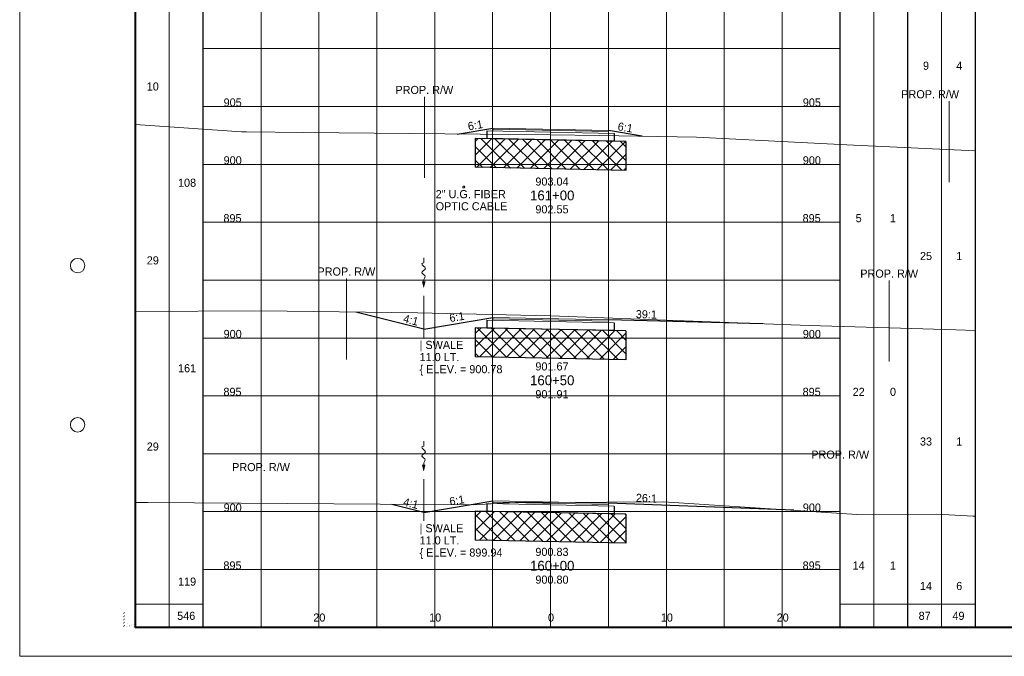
# Paper-space layout 'Layout1' of a CAD drawing. Header units: feet. Extents: x -1084 to 2301, y -843 to 1840.
# Tile 12 of 46: x -10 to 75, y 342 to 398. Entities that reach past the tile are written whole.
import ezdxf
from ezdxf.enums import TextEntityAlignment as Align

# ---------------------------------------------------------------- set-up
doc = ezdxf.new("R2010")
doc.units = ezdxf.units.FT
doc.header["$LTSCALE"] = 10
doc.header["$MEASUREMENT"] = 0
for name, pattern in [('cl5', [50, 1.25, -1.25, 45, -1.25, 1.25]), ('DGN Style 2', [42.257429, 25.354457, -16.902971]), ('DGN Style 3', [59.1604, 42.257429, -16.902971]), ('rowpr', [5.45, 1, -0.225, -0.225, 4])]:
    doc.linetypes.add(name, pattern=pattern)
for name, color, linetype, lineweight in [('DR_P_Flow_Arrow', 151, 'Continuous', 13), ('GE_P_CL_5', 7, 'cl5', 13), ('PV_P_Text', 7, 'Continuous', 13), ('RW_P_Fee_RW', 193, 'rowpr', 40), ('SH_Border', 7, 'Continuous', 40), ('SH_Data', 7, 'Continuous', 0), ('SH_Major_Grid_Line', 254, 'Continuous', 13), ('SH_Text', 7, 'Continuous', 13), ('TX_P_1', 7, 'Continuous', 13), ('TX_P_5', 7, 'Continuous', 13), ('TX_P_Misc', 7, 'Continuous', 13), ('TX_X_5', 7, 'Continuous', 0), ('UT_X_Telecom', 30, 'Continuous', 0), ('UT_X_Telecom_Text', 7, 'Continuous', 0), ('XS_P_Finished_Grade', 3, 'Continuous', 30), ('XS_P_Pavt_Surface', 251, 'Continuous', 13), ('XS_P_Subgrade', 4, 'Continuous', 30), ('XS_P_Undercut', 230, 'Continuous', 30), ('XS_X_Ground_Line', 3, 'DGN Style 2', 13)]:
    doc.layers.add(name, color=color, linetype=linetype, lineweight=lineweight)
doc.layers.add('SH_Cut_Line', color=7, linetype='DGN Style 3', lineweight=0, plot=False)
doc.layers.add('XS_P_Pavt_Layers', color=251, linetype='Continuous', lineweight=0, transparency=0.5)
doc.styles.add('Slanted-Normal LS 0.50', font='font31.shx', dxfattribs={"height": 0.14})
doc.styles.add('Slanted-Sub Title', font='font31.shx', dxfattribs={"height": 0.17})
doc.styles.add('Style-CHAR_FAST_FONT', font='CHAR_FAST_FONT.shx')
doc.styles.add('Style-FONT1', font='FONT1.shx')
doc.styles.add('Style-font31', font='font31.shx')
doc.styles.add('Style-font70', font='font70.shx')

# ---------------------------------------------------------------- blocks, each defined once
blk = doc.blocks.new('CROSS_SPLIT')
at = {"layer": 'SH_Border', "color": 7, "linetype": 'Continuous', "lineweight": 40, "flags": 128}
blk.add_lwpolyline([(2, 21.5), (33.5, 21.5), (33.5, 0.5), (2, 0.5), (2, 21.5)], close=True, dxfattribs=at)
at = {"layer": 'SH_Border', "color": 7, "linetype": 'Continuous', "lineweight": 0}
for centre in [(1, 6.75), (1, 4)]:
    blk.add_circle(centre, 0.125, dxfattribs=at)
at = {"layer": 'SH_Cut_Line', "color": 7, "linetype": 'DGN Style 3', "lineweight": 0, "flags": 128}
blk.add_lwpolyline([(0, 0), (34, 0), (34, 22), (0, 22), (0, 0)], close=True, dxfattribs=at)
at = {"layer": 'SH_Data', "color": 7, "linetype": 'Continuous', "lineweight": 30}
for p, q in [((3.167, 0.5), (3.167, 21.5)), ((14.166, 0.5), (14.166, 21.5)), ((15.333, 0.5), (15.333, 21.5)), ((16.5, 0.5), (16.5, 21.5))]:
    blk.add_line(p, q, dxfattribs=at)
at = {"layer": 'SH_Data', "color": 7, "linetype": 'Continuous', "lineweight": 13}
for p, q in [((2.583, 0.5), (2.583, 21.25)), ((14.75, 0.5), (14.75, 21.25)), ((15.917, 0.5), (15.917, 21.25)), ((2, 0.9), (3.167, 0.9)), ((14.166, 0.9), (16.5, 0.9))]:
    blk.add_line(p, q, dxfattribs=at)
at = {"layer": 'SH_Major_Grid_Line', "color": 254, "linetype": 'Continuous', "lineweight": 13}
for p, q in [((4.167, 0.5), (4.167, 21.5)), ((5.167, 0.5), (5.167, 21.5)), ((6.167, 0.5), (6.167, 21.5)), ((7.167, 0.5), (7.167, 21.5)), ((8.166, 0.5), (8.166, 21.5)), ((9.166, 0.5), (9.166, 21.5)), ((10.166, 0.5), (10.166, 21.5)), ((11.166, 0.5), (11.166, 21.5)), ((12.166, 0.5), (12.166, 21.5)), ((13.166, 0.5), (13.166, 21.5)), ((3.167, 10.5), (14.166, 10.5)), ((3.167, 9.5), (14.166, 9.5)), ((3.167, 8.5), (14.166, 8.5)), ((3.167, 7.5), (14.166, 7.5)), ((3.167, 6.5), (14.166, 6.5)), ((3.167, 5.5), (14.166, 5.5)), ((3.167, 4.5), (14.166, 4.5)), ((3.167, 3.5), (14.166, 3.5)), ((3.167, 2.5), (14.166, 2.5)), ((3.167, 1.5), (14.166, 1.5))]:
    blk.add_line(p, q, dxfattribs=at)
at = {"layer": 'SH_Border', "color": 7, "linetype": 'Continuous', "lineweight": 0, "style": 'Style-FONT1'}
blk.add_text('`````', height=0.125, rotation=90, dxfattribs=at).set_placement((1.925, 0.5))
at = {"layer": 'SH_Data', "color": 7, "linetype": 'Continuous', "lineweight": 0, "style": 'Style-font70'}
for p in [(32.75, 13.25), (33.252, 13.25)]:
    blk.add_attdef('Text', text='', height=0.25, rotation=90, dxfattribs=at).set_placement(p, align=Align.MIDDLE_CENTER)
at = {"layer": 'TX_P_1', "color": 7, "style": 'Style-font70'}
for p in [(32.75, 3.75), (33.25, 3.75)]:
    blk.add_attdef('Text', text='', height=0.25, rotation=90, dxfattribs=at).set_placement(p, align=Align.MIDDLE_CENTER)
blk = doc.blocks.new('STAMP')
at = {"layer": 'TX_P_Misc', "linetype": 'Continuous', "lineweight": 13, "style": 'Style-CHAR_FAST_FONT'}
for s, p in [('$FILE$', (-0.773, 0)), ('$DATE$', (-0.573, 0)), ('$TIME$', (-0.373, 0)), ('$USER$', (-0.173, 0))]:
    blk.add_text(s, height=0.078, rotation=90, dxfattribs=at).set_placement(p, align=Align.TOP_LEFT)
blk = doc.blocks.new('GPKLBL_111')
at = {"layer": 'TX_P_5', "linetype": 'Continuous', "insert": (-0.511, 0.978), "char_height": 0.7, "attachment_point": 1, "rotation": 350.53768, "line_spacing_factor": 0.6, "style": 'Style-font31'}
blk.add_mtext('4:1', dxfattribs=at)
blk = doc.blocks.new('DFL-P_31')
at = {"layer": 'DR_P_Flow_Arrow', "color": 151, "linetype": 'Continuous', "lineweight": 13}
blk.add_open_spline([(-0.08, 0), (-0.081, 0), (-0.082, 0), (-0.083, 0), (-0.094, 0), (-0.105, 0.005), (-0.116, 0.008), (-0.123, 0.01), (-0.131, 0.013), (-0.137, 0.015), (-0.152, 0.02), (-0.165, -0.02), (-0.179, -0.022), (-0.195, -0.023), (-0.212, 0.018), (-0.228, 0.019), (-0.245, 0.021), (-0.266, -0.028), (-0.284, -0.022), (-0.29, -0.02), (-0.287, 0.001), (-0.295, 0.001), (-0.313, 0), (-0.332, 0), (-0.35, 0)], degree=3, knots=[0, 0, 0, 0, 0.009646, 0.009646, 0.009646, 0.112481, 0.112481, 0.112481, 0.179673, 0.179673, 0.179673, 0.350625, 0.350625, 0.350625, 0.544565, 0.544565, 0.544565, 0.756426, 0.756426, 0.756426, 0.832712, 0.832712, 0.832712, 1, 1, 1, 1], dxfattribs=at)
at = {"layer": 'DR_P_Flow_Arrow', "color": 151, "linetype": 'Continuous', "lineweight": 0, "extrusion": (0, 0, -1)}
blk.add_solid([(0.08, 0.021), (0, 0), (0.08, -0.021)], dxfattribs=at)
blk = doc.blocks.new('GPKLBL_112')
at = {"layer": 'TX_P_5', "linetype": 'Continuous', "extrusion": (0, 0, -1), "insert": (-0.462, 0.97), "char_height": 0.7, "attachment_point": 3, "text_direction": (-0.986394, 0.164399, 0), "line_spacing_factor": 0.6, "style": 'Style-font31'}
blk.add_mtext('6:1', dxfattribs=at)
blk = doc.blocks.new('GPKLBL_113')
at = {"layer": 'TX_P_5', "linetype": 'Continuous', "insert": (-0.511, 0.978), "char_height": 0.7, "attachment_point": 1, "rotation": 350.53768, "line_spacing_factor": 0.6, "style": 'Style-font31'}
blk.add_mtext('26:1', dxfattribs=at)
blk = doc.blocks.new('XS POINT_64')
at = {"layer": 'RW_P_Fee_RW', "linetype": 'Continuous', "lineweight": 13}
blk.add_line((0, 3.5), (0, -3.5), dxfattribs=at)
blk = doc.blocks.new('XS POINT_65')
at = {"layer": 'RW_P_Fee_RW', "linetype": 'Continuous', "lineweight": 13}
blk.add_line((0, 3.5), (0, -3.5), dxfattribs=at)
blk = doc.blocks.new('XS POINT_358')
at = {"layer": 'RW_P_Fee_RW', "linetype": 'Continuous', "lineweight": 13}
blk.add_line((0, 3.5), (0, -3.5), dxfattribs=at)
blk = doc.blocks.new('XS POINT_359')
at = {"layer": 'RW_P_Fee_RW', "linetype": 'Continuous', "lineweight": 13}
blk.add_line((0, 3.5), (0, -3.5), dxfattribs=at)
blk = doc.blocks.new('GPKLBL_457')
at = {"layer": 'TX_P_5', "linetype": 'Continuous', "insert": (-0.511, 0.978), "char_height": 0.7, "attachment_point": 1, "rotation": 350.53768, "line_spacing_factor": 0.6, "style": 'Style-font31'}
blk.add_mtext('4:1', dxfattribs=at)
blk = doc.blocks.new('GPKLBL_458')
at = {"layer": 'TX_P_5', "linetype": 'Continuous', "extrusion": (0, 0, -1), "insert": (-0.462, 0.97), "char_height": 0.7, "attachment_point": 3, "text_direction": (-0.986394, 0.164399, 0), "line_spacing_factor": 0.6, "style": 'Style-font31'}
blk.add_mtext('6:1', dxfattribs=at)
blk = doc.blocks.new('DFL-P_86')
at = {"layer": 'DR_P_Flow_Arrow', "color": 151, "linetype": 'Continuous', "lineweight": 13}
blk.add_open_spline([(-0.08, 0), (-0.081, 0), (-0.082, 0), (-0.083, 0), (-0.094, 0), (-0.105, 0.005), (-0.116, 0.008), (-0.123, 0.01), (-0.131, 0.013), (-0.137, 0.015), (-0.152, 0.02), (-0.165, -0.02), (-0.179, -0.022), (-0.195, -0.023), (-0.212, 0.018), (-0.228, 0.02), (-0.245, 0.021), (-0.266, -0.028), (-0.284, -0.022), (-0.29, -0.02), (-0.287, 0.001), (-0.295, 0.001), (-0.313, 0), (-0.332, 0), (-0.35, 0)], degree=3, knots=[0, 0, 0, 0, 0.009646, 0.009646, 0.009646, 0.112481, 0.112481, 0.112481, 0.179673, 0.179673, 0.179673, 0.350625, 0.350625, 0.350625, 0.544565, 0.544565, 0.544565, 0.756426, 0.756426, 0.756426, 0.832712, 0.832712, 0.832712, 1, 1, 1, 1], dxfattribs=at)
at = {"layer": 'DR_P_Flow_Arrow', "color": 151, "linetype": 'Continuous', "lineweight": 0, "extrusion": (0, 0, -1)}
blk.add_solid([(0.08, 0.022), (0, 0), (0.08, -0.021)], dxfattribs=at)
blk = doc.blocks.new('GPKLBL_459')
at = {"layer": 'TX_P_5', "linetype": 'Continuous', "insert": (-0.511, 0.978), "char_height": 0.7, "attachment_point": 1, "rotation": 350.53768, "line_spacing_factor": 0.6, "style": 'Style-font31'}
blk.add_mtext('39:1', dxfattribs=at)
blk = doc.blocks.new('XS POINT_360')
at = {"layer": 'RW_P_Fee_RW', "linetype": 'Continuous', "lineweight": 13}
blk.add_line((0, 3.5), (0, -3.5), dxfattribs=at)
blk = doc.blocks.new('XS POINT_361')
at = {"layer": 'RW_P_Fee_RW', "linetype": 'Continuous', "lineweight": 13}
blk.add_line((0, 3.5), (0, -3.5), dxfattribs=at)
blk = doc.blocks.new('GPKLBL_460')
at = {"layer": 'TX_P_5', "linetype": 'Continuous', "extrusion": (0, 0, -1), "insert": (-0.462, 0.97), "char_height": 0.7, "attachment_point": 3, "text_direction": (-0.986394, 0.164399, 0), "line_spacing_factor": 0.6, "style": 'Style-font31'}
blk.add_mtext('6:1', dxfattribs=at)
blk = doc.blocks.new('GPKLBL_461')
at = {"layer": 'TX_P_5', "linetype": 'Continuous', "insert": (-0.511, 0.978), "char_height": 0.7, "attachment_point": 1, "rotation": 350.53768, "line_spacing_factor": 0.6, "style": 'Style-font31'}
blk.add_mtext('6:1', dxfattribs=at)

psp = doc.layouts.get("Layout1")

# ---------------------------------------------------------------- hatches: boundary and pattern name
at = {"layer": 'XS_P_Undercut', "lineweight": 0}
h = psp.add_hatch(dxfattribs=at)
h.set_pattern_fill('CROSSHATCH', color=256, style=0, pattern_type=2)
h.set_pattern_definition([(45, (41.4872, 384.997), (-0.589255, 0.589255), []), (315, (41.4872, 384.997), (0.589255, 0.589255), [])])
h.paths.add_polyline_path([(29.333, 387.244), (29.333, 384.744), (42.333, 384.484), (42.333, 386.984), (41.332, 387.004), (30.332, 387.224)])
h = psp.add_hatch(dxfattribs=at)
h.set_pattern_fill('CROSSHATCH', color=256, style=0, pattern_type=2)
h.set_pattern_definition([(45, (40.2683, 369.52925), (-0.589255, 0.589255), []), (315, (40.2683, 369.52925), (0.589255, 0.589255), [])])
h.paths.add_polyline_path([(29.333, 370.883), (29.333, 368.383), (42.333, 368.123), (42.333, 370.623), (41.332, 370.643), (30.332, 370.863)])
h = psp.add_hatch(dxfattribs=at)
h.set_pattern_fill('CROSSHATCH', color=256, style=0, pattern_type=2)
h.set_pattern_definition([(45, (40.05315, 353.453), (-0.589255, 0.589255), []), (315, (40.05315, 353.453), (0.589255, 0.589255), [])])
h.paths.add_polyline_path([(29.333, 355.043), (29.333, 352.543), (42.333, 352.283), (42.333, 354.783), (41.332, 354.803), (30.332, 355.023)])

# ---------------------------------------------------------------- linework, layer by layer
at = {"layer": 'GE_P_CL_5'}
for p, q in [((24.878, 373.636), (24.878, 370.033)), ((24.878, 357.797), (24.878, 354.193))]:
    psp.add_line(p, q, dxfattribs=at)
at = {"layer": 'UT_X_Telecom', "linetype": 'DGN Style 3'}
psp.add_circle((28.332, 383.042), 0.0833, dxfattribs=at)
at = {"layer": 'XS_P_Finished_Grade'}
for p, q in [((27.768, 387.62), (30.832, 388.131)), ((43.751, 387.444), (40.832, 387.931)), ((24.878, 370.777), (19.01, 372.244)), ((24.878, 370.777), (30.832, 371.77)), ((54.148, 371.225), (40.832, 371.57)), ((24.878, 354.938), (22.123, 355.626)), ((24.878, 354.938), (30.832, 355.93)), ((56.839, 355.116), (40.832, 355.73))]:
    psp.add_line(p, q, dxfattribs=at)
at = {"layer": 'XS_P_Pavt_Layers', "color": 2, "lineweight": 13}
for p, q in [((41.332, 387.671), (30.332, 387.891)), ((40.832, 387.827), (30.832, 388.027)), ((41.332, 371.31), (30.332, 371.53)), ((40.832, 371.465), (30.832, 371.665)), ((41.332, 355.47), (30.332, 355.69)), ((40.832, 355.626), (30.832, 355.826))]:
    psp.add_line(p, q, dxfattribs=at)
at = {"layer": 'XS_P_Pavt_Surface', "color": 193}
for p, q in [((30.832, 388.131), (30.832, 387.881)), ((40.832, 387.931), (30.832, 388.131)), ((40.832, 387.931), (40.832, 387.681)), ((30.832, 371.77), (30.832, 371.52)), ((40.832, 371.57), (30.832, 371.77)), ((40.832, 371.57), (40.832, 371.32)), ((30.832, 355.93), (30.832, 355.68)), ((40.832, 355.73), (30.832, 355.93)), ((40.832, 355.73), (40.832, 355.48))]:
    psp.add_line(p, q, dxfattribs=at)
at = {"layer": 'XS_P_Subgrade'}
for p, q in [((30.332, 387.891), (30.332, 387.224)), ((41.332, 387.671), (41.332, 387.004)), ((41.332, 387.004), (30.332, 387.224)), ((30.332, 371.53), (30.332, 370.863)), ((41.332, 370.643), (30.332, 370.863)), ((41.332, 371.31), (41.332, 370.643)), ((30.332, 355.69), (30.332, 355.023)), ((41.332, 355.47), (41.332, 354.803)), ((41.332, 354.803), (30.332, 355.023))]:
    psp.add_line(p, q, dxfattribs=at)
at = {"layer": 'XS_P_Undercut'}
for p, q in [((29.333, 387.244), (29.333, 384.744)), ((42.333, 386.984), (29.333, 387.244)), ((42.333, 386.984), (42.333, 384.484)), ((42.333, 384.484), (29.333, 384.744)), ((29.333, 370.883), (29.333, 368.383)), ((42.333, 370.623), (29.333, 370.883)), ((42.333, 370.623), (42.333, 368.123)), ((42.333, 368.123), (29.333, 368.383)), ((42.333, 354.783), (29.333, 355.043)), ((29.333, 355.043), (29.333, 352.543)), ((42.333, 354.783), (42.333, 352.283)), ((42.333, 352.283), (29.333, 352.543))]:
    psp.add_line(p, q, dxfattribs=at)
at = {"layer": 'XS_P_Undercut', "lineweight": 0, "flags": 128}
for points in [[(29.333, 387.244), (29.333, 384.744), (42.333, 384.484), (42.333, 386.984), (41.332, 387.004), (30.332, 387.224), (29.333, 387.244)], [(29.333, 370.883), (29.333, 368.383), (42.333, 368.123), (42.333, 370.623), (41.332, 370.643), (30.332, 370.863), (29.333, 370.883)], [(29.333, 355.043), (29.333, 352.543), (42.333, 352.283), (42.333, 354.783), (41.332, 354.803), (30.332, 355.023), (29.333, 355.043)]]:
    psp.add_lwpolyline(points, close=True, dxfattribs=at)
at = {"layer": 'XS_X_Ground_Line', "flags": 128}
for points in [[(0, 388.444), (9.14, 387.809), (9.567, 387.82), (14.531, 387.741), (35.832, 387.546), (40.066, 387.508), (48.426, 387.364), (61.398, 386.702), (72.5, 386.171)], [(0, 372.296), (10.857, 372.337), (24.335, 372.184), (35.832, 371.914), (58.15, 371.074), (67.028, 370.807), (70.801, 370.709), (72.5, 370.644)], [(0, 355.79), (1.051, 355.775), (29.154, 355.577), (32.763, 355.777), (35.833, 355.796), (45.585, 355.86), (62.272, 354.756), (69.149, 354.785), (72.318, 354.618), (72.5, 354.607)]]:
    psp.add_lwpolyline(points, dxfattribs=at)

# ---------------------------------------------------------------- block references
at = {"layer": 'DR_P_Flow_Arrow', "color": 151, "linetype": 'Continuous', "lineweight": 0, "xscale": 7.5, "yscale": 7.5, "zscale": 7.5, "rotation": 270}
for name, p in [('DFL-P_86', (24.878, 374.295)), ('DFL-P_31', (24.878, 358.455))]:
    psp.add_blockref(name, p, dxfattribs=at)
at = {"layer": 'RW_P_Fee_RW', "linetype": 'Continuous', "lineweight": 13}
for name, p in [('XS POINT_360', (24.933, 387.338)), ('XS POINT_361', (70.252, 386.967)), ('XS POINT_358', (18.202, 371.651)), ('XS POINT_359', (65.062, 371.47)), ('XS POINT_65', (60.833, 355.83)), ('XS POINT_64', (10.832, 354.756))]:
    psp.add_blockref(name, p, dxfattribs=at)
at = {"layer": 'SH_Cut_Line', "color": 7, "linetype": 'DGN Style 3', "lineweight": 0, "xscale": 5, "yscale": 5, "zscale": 5}
psp.add_blockref('CROSS_SPLIT', (-10, 342.5), dxfattribs=at)
at = {"layer": 'TX_P_5', "linetype": 'Continuous', "extrusion": (0, 0, -1)}
for name, p in [('GPKLBL_460', (-29.456, 387.867)), ('GPKLBL_458', (-27.863, 371.302)), ('GPKLBL_112', (-27.863, 355.462))]:
    psp.add_blockref(name, p, dxfattribs=at)
at = {"layer": 'TX_P_5', "linetype": 'Continuous'}
psp.add_blockref('GPKLBL_461', (42.209, 387.667), dxfattribs=at)
for name, p, rotation in [('GPKLBL_459', (43.839, 371.519), 7.978051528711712), ('GPKLBL_457', (23.658, 371.035), 355.4260787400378), ('GPKLBL_111', (23.658, 355.196), 355.4260787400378), ('GPKLBL_113', (43.838, 355.642), 7.264317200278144)]:
    psp.add_blockref(name, p, dxfattribs=dict(at, rotation=rotation))
at = {"layer": 'TX_P_Misc', "linetype": 'Continuous', "lineweight": 13}
psp.add_blockref('STAMP', (0, 345), dxfattribs=at)

# ---------------------------------------------------------------- texts
at = {"layer": 'PV_P_Text', "style": 'Slanted-Normal LS 0.50'}
for s, p in [('903.04', (35.95, 383.166)), ('901.67', (35.95, 367.196)), ('900.83', (35.95, 351.175))]:
    psp.add_text(s, height=0.7, dxfattribs=at).set_placement(p, align=Align.CENTER)
at = {"layer": 'RW_P_Fee_RW', "linetype": 'Continuous', "lineweight": 13, "char_height": 0.7, "attachment_point": 2, "line_spacing_factor": 0.9, "style": 'Style-font31'}
for insert in [(24.933, 391.78), (68.6, 391.409), (18.202, 376.093), (65.062, 375.912), (60.833, 360.272), (10.832, 359.198)]:
    psp.add_mtext('PROP. R/W', dxfattribs=dict(at, insert=insert))
at = {"layer": 'SH_Text', "style": 'Style-font31'}
for s, p in [('9', (68.239, 393.171)), ('4', (71.111, 393.171)), ('10', (1.489, 391.381)), ('905', (8.386, 390)), ('905', (58.386, 390)), ('900', (8.386, 385)), ('900', (58.386, 385)), ('108', (4.448, 383.064)), ('895', (8.369, 380)), ('895', (58.369, 380)), ('5', (62.428, 380)), ('1', (65.39, 380)), ('25', (68.239, 376.734)), ('1', (71.111, 376.734)), ('29', (1.489, 376.355)), ('900', (8.386, 370)), ('900', (58.386, 370)), ('161', (4.448, 367.038)), ('895', (8.369, 365)), ('895', (58.369, 365)), ('22', (62.428, 365)), ('0', (65.39, 365)), ('33', (68.239, 360.709)), ('1', (71.111, 360.709)), ('29', (1.489, 360.274)), ('900', (8.386, 355)), ('900', (58.386, 355)), ('895', (8.369, 350)), ('895', (58.369, 350)), ('14', (62.428, 350)), ('1', (65.39, 350)), ('119', (4.448, 348.606)), ('14', (68.239, 348.227)), ('6', (71.111, 348.227)), ('20', (15.868, 345.5)), ('10', (25.868, 345.5)), ('0', (35.868, 345.5)), ('0', (35.868, 345.5)), ('10', (45.868, 345.5)), ('20', (55.868, 345.5))]:
    psp.add_text(s, height=0.7, dxfattribs=at).set_placement(p, align=Align.CENTER)
for s, p in [('546', (4.375, 346)), ('87', (68.125, 346)), ('49', (71.042, 346))]:
    psp.add_text(s, height=0.7, dxfattribs=at).set_placement(p, align=Align.MIDDLE_CENTER)
at = {"layer": 'TX_P_5', "style": 'Slanted-Sub Title'}
for s, p in [('161+00', (35.974, 382.316)), ('160+50', (35.974, 366.346)), ('160+00', (35.974, 350.325))]:
    psp.add_text(s, height=0.85, dxfattribs=at).set_placement(p, align=Align.MIDDLE_CENTER)
at = {"layer": 'TX_P_5', "char_height": 0.7, "attachment_point": 1, "line_spacing_factor": 0.9, "style": 'Slanted-Normal LS 0.50'}
for s, insert in [('| SWALE\\P11.0 LT.\\P\\{ ELEV. = 900.78', (24.522, 369.755)), ('| SWALE\\P11.0 LT.\\P\\{ ELEV. = 899.94', (24.522, 353.916))]:
    psp.add_mtext(s, dxfattribs=dict(at, insert=insert))
at = {"layer": 'TX_X_5', "linetype": 'Continuous', "style": 'Style-font31'}
for s, p in [('902.55', (35.95, 381.466)), ('901.91', (35.95, 365.496)), ('900.80', (35.95, 349.475))]:
    psp.add_text(s, height=0.7, dxfattribs=at).set_placement(p, align=Align.TOP_CENTER)
at = {"layer": 'UT_X_Telecom_Text', "insert": (25.911, 382.779), "char_height": 0.7, "attachment_point": 1, "line_spacing_factor": 0.9, "style": 'Slanted-Normal LS 0.50'}
psp.add_mtext('2" U.G. FIBER\\POPTIC CABLE', dxfattribs=at)

doc.saveas('drawing.dxf')
